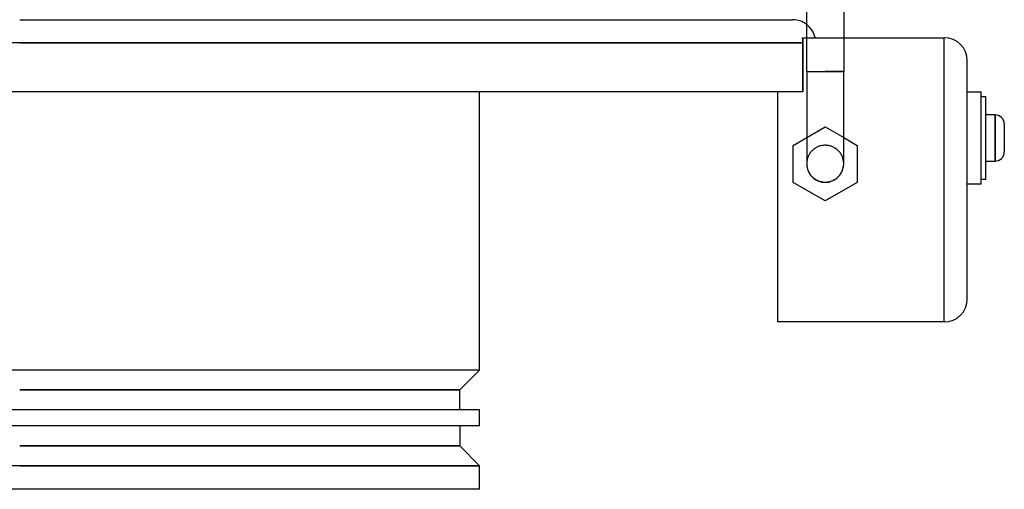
# Model space of a CAD drawing. Header units: millimetres. Extents: x -205 to 213, y -242 to 0.
# Tile 2 of 3: x 0 to 213, y -242 to -140. Entities that reach past the tile are written whole.
import ezdxf

# ---------------------------------------------------------------- set-up
doc = ezdxf.new("R2010")
doc.units = ezdxf.units.MM
doc.layers.add('HIDDEN', color=7, linetype='Continuous')
doc.layers.add('THICK', color=7, linetype='Continuous')

msp = doc.modelspace()

# ---------------------------------------------------------------- linework, layer by layer
at = {"layer": 'HIDDEN'}
for p, q in [((169.31, -144.3), (169.35, -144.49)), ((169.35, -144.49), (169.38, -144.67)), ((169.38, -144.67), (169.4, -144.86)), ((170.25, -144.3), (178.25, -144.3)), ((200, -144.3), (200, -144.3)), ((200, -205.8), (200, -144.3)), ((0, -145.4), (169.43, -145.4)), ((169.4, -144.86), (169.42, -145.04)), ((169.42, -145.04), (169.43, -145.22)), ((169.43, -145.22), (169.43, -145.4)), ((169.43, -145.4), (169.43, -156)), ((205, -149.3), (205, -149.3)), ((170.25, -151.6), (174.25, -151.6)), ((174.25, -151.6), (178.25, -151.6)), ((164, -156), (164, -156)), ((205, -156), (205, -156)), ((208, -156), (208, -156)), ((208, -157), (208, -157)), ((209, -157), (209, -157)), ((211, -166), (211, -161)), ((170.25, -165.91), (174.25, -163.6)), ((174.25, -163.6), (174.25, -163.6)), ((174.25, -163.6), (178.25, -165.91)), ((211, -171), (211, -166)), ((167.32, -167.6), (167.32, -167.6)), ((172.15, -168.17), (171.99, -168.27)), ((172.31, -168.07), (172.15, -168.17)), ((172.47, -167.99), (172.31, -168.07)), ((172.64, -167.91), (172.47, -167.99)), ((172.8, -167.84), (172.64, -167.91)), ((172.97, -167.78), (172.8, -167.84)), ((173.15, -167.72), (172.97, -167.78)), ((173.33, -167.68), (173.15, -167.72)), ((173.52, -167.64), (173.33, -167.68)), ((173.7, -167.61), (173.52, -167.64)), ((173.89, -167.59), (173.7, -167.61)), ((174.07, -167.57), (173.89, -167.59)), ((174.25, -167.57), (174.07, -167.57)), ((174.43, -167.57), (174.25, -167.57)), ((174.61, -167.59), (174.43, -167.57)), ((174.8, -167.61), (174.61, -167.59)), ((174.98, -167.64), (174.8, -167.61)), ((175.17, -167.68), (174.98, -167.64)), ((175.35, -167.72), (175.17, -167.68)), ((175.53, -167.78), (175.35, -167.72)), ((175.7, -167.84), (175.53, -167.78)), ((175.86, -167.91), (175.7, -167.84)), ((176.03, -167.99), (175.86, -167.91)), ((176.19, -168.07), (176.03, -167.99)), ((176.35, -168.17), (176.19, -168.07)), ((176.51, -168.27), (176.35, -168.17)), ((181.18, -167.6), (181.18, -167.6)), ((170.46, -170.29), (170.4, -170.47)), ((170.52, -170.12), (170.46, -170.29)), ((170.59, -169.96), (170.52, -170.12)), ((170.67, -169.8), (170.59, -169.96)), ((170.75, -169.63), (170.67, -169.8)), ((170.85, -169.47), (170.75, -169.63)), ((170.95, -169.31), (170.85, -169.47)), ((171.06, -169.16), (170.95, -169.31)), ((171.18, -169.01), (171.06, -169.16)), ((171.3, -168.87), (171.18, -169.01)), ((171.42, -168.74), (171.3, -168.87)), ((171.55, -168.62), (171.42, -168.74)), ((171.69, -168.5), (171.55, -168.62)), ((171.83, -168.38), (171.69, -168.5)), ((171.99, -168.27), (171.83, -168.38)), ((176.67, -168.38), (176.51, -168.27)), ((176.81, -168.5), (176.67, -168.38)), ((176.95, -168.62), (176.81, -168.5)), ((177.08, -168.74), (176.95, -168.62)), ((177.2, -168.87), (177.08, -168.74)), ((177.32, -169.01), (177.2, -168.87)), ((177.44, -169.16), (177.32, -169.01)), ((177.55, -169.31), (177.44, -169.16)), ((177.65, -169.47), (177.55, -169.31)), ((177.75, -169.63), (177.65, -169.47)), ((177.83, -169.8), (177.75, -169.63)), ((177.91, -169.96), (177.83, -169.8)), ((177.98, -170.12), (177.91, -169.96)), ((178.04, -170.29), (177.98, -170.12)), ((178.1, -170.47), (178.04, -170.29)), ((170.27, -171.21), (170.25, -171.4)), ((170.25, -171.4), (170.25, -171.57)), ((170.29, -171.03), (170.27, -171.21)), ((170.32, -170.84), (170.29, -171.03)), ((170.36, -170.65), (170.32, -170.84)), ((170.4, -170.47), (170.36, -170.65)), ((178.14, -170.65), (178.1, -170.47)), ((178.18, -170.84), (178.14, -170.65)), ((178.21, -171.03), (178.18, -170.84)), ((178.23, -171.21), (178.21, -171.03)), ((178.25, -171.4), (178.23, -171.21)), ((178.25, -171.57), (178.25, -171.4)), ((167.32, -175.6), (167.32, -175.6)), ((181.18, -175.6), (181.18, -175.6)), ((205, -176), (205, -176)), ((208, -175), (208, -175)), ((208, -176), (208, -176)), ((209, -175), (209, -175)), ((174.25, -179.6), (174.25, -179.6)), ((205, -200.8), (205, -200.8)), ((164, -205.8), (164, -205.8)), ((200, -205.8), (200, -205.8)), ((0, -216.2), (-99.5, -216.2)), ((99.5, -216.2), (0, -216.2)), ((0, -220.5), (95.2, -220.5)), ((95.2, -232.6), (0, -232.6)), ((0, -236.9), (99.5, -236.9))]:
    msp.add_line(p, q, dxfattribs=at)
msp.add_arc((167.2, -145.4), 5, 12.709, 52.4105, dxfattribs=at)
at = {"layer": 'THICK'}
for p, q in [((170.25, -151.6), (170.25, -134.95)), ((178.25, -134.95), (178.25, -151.6)), ((0, -140.4), (167.2, -140.4)), ((169.35, -144.49), (169.31, -144.3)), ((169.31, -144.3), (170.25, -144.3)), ((169.38, -144.67), (169.35, -144.49)), ((169.4, -144.86), (169.38, -144.67)), ((178.25, -144.3), (200, -144.3)), ((200, -205.8), (200, -144.3)), ((0, -145.4), (-172.2, -145.4)), ((169.43, -145.4), (0, -145.4)), ((169.42, -145.04), (169.4, -144.86)), ((169.43, -145.22), (169.42, -145.04)), ((169.43, -145.4), (169.43, -145.22)), ((169.43, -156), (169.43, -145.4)), ((205, -200.8), (205, -149.3)), ((170.25, -151.6), (174.25, -151.6)), ((170.25, -151.6), (170.25, -171.57)), ((178.25, -151.6), (174.25, -151.6)), ((178.25, -171.57), (178.25, -151.6)), ((169.43, -156), (-172.2, -156)), ((99.5, -216.2), (99.5, -156)), ((164, -205.8), (164, -156)), ((205, -156), (208, -156)), ((208, -176), (208, -156)), ((208, -157), (209, -157)), ((209, -175), (209, -157)), ((211, -161), (209, -161)), ((211, -161), (211, -171)), ((213, -163), (213, -169)), ((167.32, -167.6), (170.25, -165.91)), ((178.25, -165.91), (181.18, -167.6)), ((167.32, -175.6), (167.32, -167.6)), ((181.18, -167.6), (181.18, -175.6)), ((170.25, -171.57), (170.25, -171.58)), ((170.25, -171.58), (170.25, -171.58)), ((170.25, -171.58), (170.25, -171.58)), ((170.25, -171.58), (170.25, -171.58)), ((170.25, -171.58), (170.25, -171.59)), ((170.25, -171.59), (170.25, -171.59)), ((170.25, -171.59), (170.25, -171.68)), ((170.25, -171.68), (170.26, -171.8)), ((170.26, -171.8), (170.27, -171.92)), ((170.27, -171.92), (170.28, -172.05)), ((170.28, -172.05), (170.3, -172.17)), ((170.3, -172.17), (170.32, -172.3)), ((170.32, -172.3), (170.34, -172.42)), ((170.34, -172.42), (170.37, -172.53)), ((178.1, -172.63), (178.15, -172.46)), ((178.15, -172.46), (178.18, -172.28)), ((178.18, -172.28), (178.21, -172.1)), ((178.21, -172.1), (178.23, -171.92)), ((178.23, -171.92), (178.25, -171.74)), ((178.25, -171.58), (178.25, -171.57)), ((178.25, -171.59), (178.25, -171.58)), ((178.25, -171.58), (178.25, -171.58)), ((178.25, -171.58), (178.25, -171.58)), ((178.25, -171.58), (178.25, -171.58)), ((178.25, -171.74), (178.25, -171.59)), ((178.25, -171.59), (178.25, -171.59)), ((209, -171), (211, -171)), ((170.37, -172.53), (170.4, -172.65)), ((170.4, -172.65), (170.44, -172.77)), ((170.44, -172.77), (170.48, -172.89)), ((170.48, -172.89), (170.52, -173.01)), ((170.52, -173.01), (170.57, -173.13)), ((170.57, -173.13), (170.62, -173.24)), ((170.62, -173.24), (170.68, -173.36)), ((170.68, -173.36), (170.74, -173.47)), ((170.74, -173.47), (170.8, -173.58)), ((170.8, -173.58), (170.87, -173.69)), ((170.87, -173.69), (170.94, -173.79)), ((170.94, -173.79), (171.01, -173.89)), ((171.01, -173.89), (171.08, -173.99)), ((171.08, -173.99), (171.15, -174.08)), ((171.15, -174.08), (171.23, -174.18)), ((171.23, -174.18), (171.32, -174.27)), ((171.32, -174.27), (171.41, -174.36)), ((171.41, -174.36), (171.5, -174.45)), ((171.5, -174.45), (171.59, -174.54)), ((171.59, -174.54), (171.69, -174.62)), ((171.69, -174.62), (171.79, -174.7)), ((176.67, -174.73), (176.81, -174.62)), ((176.81, -174.62), (176.96, -174.49)), ((176.96, -174.49), (177.09, -174.36)), ((177.09, -174.36), (177.22, -174.23)), ((177.22, -174.23), (177.34, -174.09)), ((177.34, -174.09), (177.45, -173.95)), ((177.45, -173.95), (177.55, -173.81)), ((177.55, -173.81), (177.65, -173.65)), ((177.65, -173.65), (177.75, -173.49)), ((177.75, -173.49), (177.84, -173.33)), ((177.84, -173.33), (177.92, -173.15)), ((177.92, -173.15), (177.99, -172.98)), ((177.99, -172.98), (178.05, -172.8)), ((178.05, -172.8), (178.1, -172.63)), ((174.25, -179.6), (167.32, -175.6)), ((171.79, -174.7), (171.9, -174.78)), ((171.9, -174.78), (172, -174.85)), ((172, -174.85), (172.11, -174.92)), ((172.11, -174.92), (172.21, -174.99)), ((172.21, -174.99), (172.32, -175.05)), ((172.32, -175.05), (172.43, -175.1)), ((172.43, -175.1), (172.54, -175.16)), ((172.54, -175.16), (172.65, -175.21)), ((172.65, -175.21), (172.76, -175.26)), ((172.76, -175.26), (172.88, -175.3)), ((172.88, -175.3), (173, -175.34)), ((173, -175.34), (173.12, -175.38)), ((173.12, -175.38), (173.25, -175.41)), ((173.25, -175.41), (173.37, -175.44)), ((173.37, -175.44), (173.5, -175.47)), ((173.5, -175.47), (173.63, -175.49)), ((173.63, -175.49), (173.76, -175.51)), ((173.76, -175.51), (173.88, -175.52)), ((173.88, -175.52), (174.01, -175.53)), ((174.01, -175.53), (174.13, -175.54)), ((174.13, -175.54), (174.25, -175.54)), ((174.25, -175.54), (174.43, -175.54)), ((181.18, -175.6), (174.25, -179.6)), ((174.43, -175.54), (174.61, -175.52)), ((174.61, -175.52), (174.8, -175.5)), ((174.8, -175.5), (174.98, -175.47)), ((174.98, -175.47), (175.17, -175.43)), ((175.17, -175.43), (175.35, -175.39)), ((175.35, -175.39), (175.53, -175.33)), ((175.53, -175.33), (175.71, -175.27)), ((175.71, -175.27), (175.88, -175.2)), ((175.88, -175.2), (176.04, -175.12)), ((176.04, -175.12), (176.2, -175.04)), ((176.2, -175.04), (176.36, -174.95)), ((176.36, -174.95), (176.51, -174.84)), ((176.51, -174.84), (176.67, -174.73)), ((208, -176), (205, -176)), ((209, -175), (208, -175)), ((200, -205.8), (164, -205.8)), ((99.5, -216.2), (0, -216.2)), ((95.2, -220.5), (99.5, -216.2)), ((95.2, -220.5), (0, -220.5)), ((95.2, -224.8), (95.2, -220.5)), ((99.5, -224.8), (-99.5, -224.8)), ((99.5, -228.3), (99.5, -224.8)), ((99.5, -228.3), (-99.5, -228.3)), ((95.2, -228.3), (95.2, -232.6)), ((0, -232.6), (95.2, -232.6)), ((95.2, -232.6), (99.5, -236.9)), ((0, -236.9), (-99.5, -236.9)), ((99.5, -236.9), (0, -236.9)), ((99.5, -242), (99.5, -236.9)), ((99.5, -242), (-99.5, -242))]:
    msp.add_line(p, q, dxfattribs=at)
for centre, radius, start, end in [((167.2, -145.4), 5, 52.4105, 90), ((211, -163), 2, 0, 90), ((211, -169), 2, 270, 0), ((174.25, -171.6), 4, 179.821, 270), ((174.25, -171.6), 4, 270, 0.179)]:
    msp.add_arc(centre, radius, start, end, dxfattribs=at)
for centre, major_axis, start_param, end_param in [((200, -149.3), (0, 5), -1.570796, 0), ((200, -200.8), (0, -5), 0, 1.570796)]:
    msp.add_ellipse(centre, major_axis=major_axis, ratio=1, start_param=start_param, end_param=end_param, dxfattribs=at)

doc.saveas('drawing.dxf')
